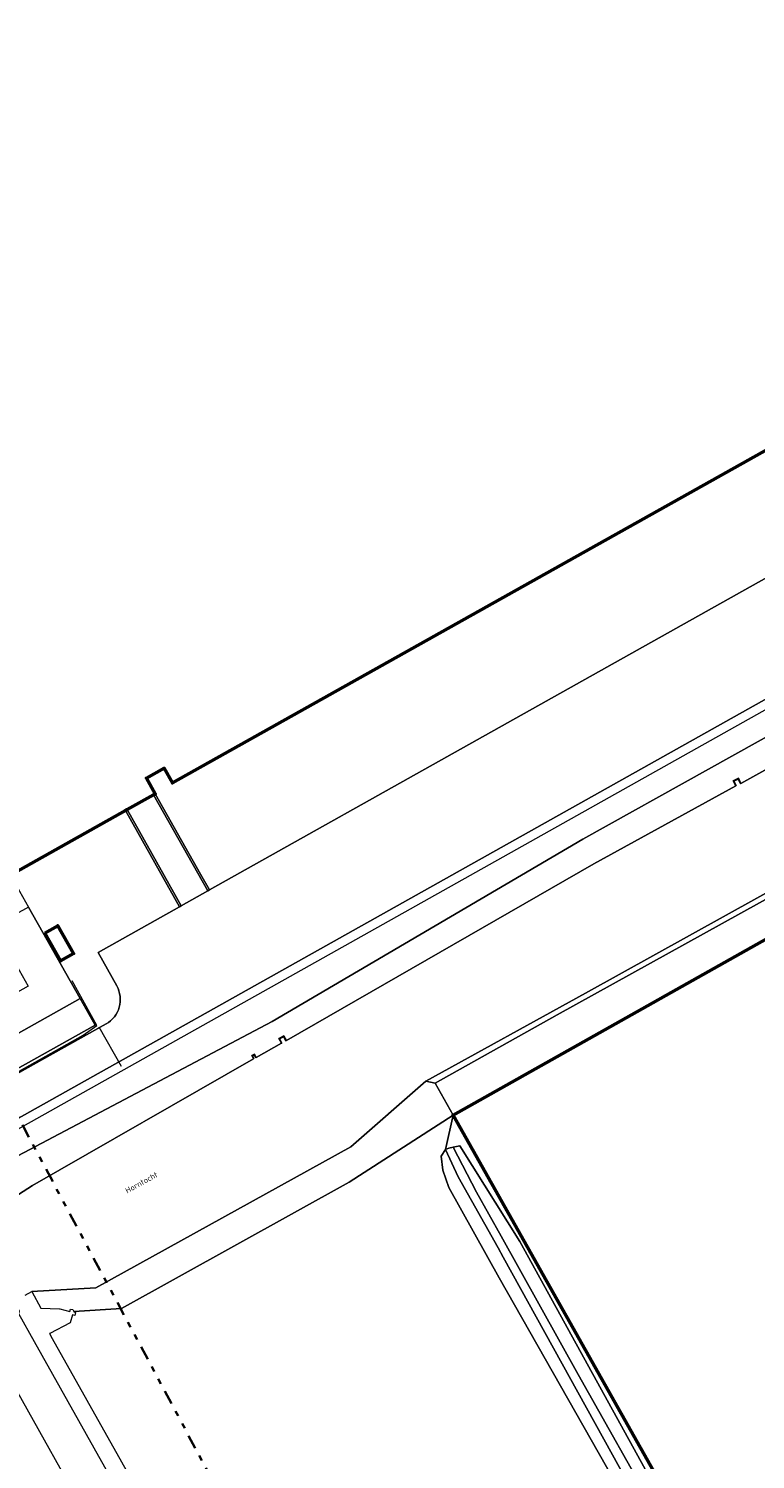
# Model space of a CAD drawing. Header units: metres. Extents: x 113441 to 115918, y 474822 to 477887.
# Tile 24 of 145: x 114391 to 114521, y 475454 to 475710. Entities that reach past the tile are written whole.
import ezdxf
from ezdxf.enums import TextEntityAlignment as Align

# ---------------------------------------------------------------- set-up
doc = ezdxf.new("R2010")
doc.units = ezdxf.units.M
doc.linetypes.add('AL-TEKENBLADGRENS', pattern=[11.5, 2.5, -1.5, 1, -1.5, 1, -1.5, 2.5])
for name, color, linetype, lineweight in [('B-WE-GR-GRAS-GV', 252, 'Continuous', 13), ('B-WE-IE-TERREINAFSCHEIDING_KUNSTMATIG_HEKWERK-G', 252, 'IE-TERREINAFSCHEIDING-KUNSTMATIG', 18), ('B-WE-IE-TERREINAFSCHEIDING_KUNSTMATIG_MUUR-GV', 252, 'Continuous', 18), ('B-WE-OG-BEBOUWING-GV', 7, 'Continuous', 50), ('B-WE-OG-BEBOUWING_LOODS-GV', 7, 'Continuous', 50), ('B-WE-OG-TERREIN_ERF-GV', 252, 'Continuous', 18), ('B-WE-OG-TOPOGRAFIE-T18', 7, 'Continuous', 18), ('B-WE-OG-WATER-GV', 252, 'Continuous', 18), ('B-WE-OG-WATER_SLOOT-GV', 252, 'Continuous', 18), ('B-WE-VH-VERHARDING_GESLOTEN-GV', 252, 'Continuous', 18), ('B-WE-VH-VERHARDING_HALFVERHARDING-GV', 252, 'Continuous', 18), ('B-WE-VH-VERHARDING_OPEN-GV', 252, 'Continuous', 18), ('X-XX-AL-TEKENBLADGRENS-G', 252, 'AL-TEKENBLADGRENS', 35)]:
    doc.layers.add(name, color=color, linetype=linetype, lineweight=lineweight)
doc.styles.add('NLCS-ISO-ANNOTATIEF-T18', font='NLCS-ISO.ttf', dxfattribs={"height": 1.8})
doc.linetypes.add('IE-TERREINAFSCHEIDING-KUNSTMATIG', pattern='A,4,[82,NLCS.SHX,S=0.75,R=90,X=0,Y=0],4,-2', length=10)

msp = doc.modelspace()

# ---------------------------------------------------------------- linework, layer by layer
at = {"layer": 'B-WE-GR-GRAS-GV'}
msp.add_lwpolyline([(114512.265, 475421.266), (114500.128, 475443.108), (114475.462, 475486.559), (114466.473, 475502.696), (114465.418, 475505.777), (114465.115, 475508.33), (114465.873, 475509.485), (114467.222, 475515.634), (114448.633, 475503.672), (114407.956, 475481.084), (114399.433, 475480.539), (114399.451, 475480.49), (114399.788, 475480.369), (114399.638, 475479.791), (114399.219, 475479.959), (114398.785, 475478.522), (114395.164, 475476.622), (114395.094, 475476.585), (114395.58, 475475.712), (114407.993, 475453.638), (114427.988, 475417.949), (114443.051, 475391.04), (114480.536, 475324.255)], dxfattribs=at)
at = {"layer": 'B-WE-IE-TERREINAFSCHEIDING_KUNSTMATIG_HEKWERK-G'}
for points in [[(114617.945, 475641.373), (114379.586, 475507.599)], [(114361.199, 475537.095), (114373.336, 475515.639), (114374.898, 475515.227), (114401.123, 475529.922), (114403.576, 475531.687), (114399.148, 475539.636)], [(114403.928, 475531.416), (114407.908, 475524.416)]]:
    msp.add_lwpolyline(points, dxfattribs=at)
at = {"layer": 'B-WE-IE-TERREINAFSCHEIDING_KUNSTMATIG_MUUR-GV'}
for points in [[(114414.025, 475573.064), (114413.72, 475572.893), (114423.383, 475555.711), (114423.688, 475555.883), (114422.092, 475558.723)], [(114408.992, 475570.242), (114408.687, 475570.071), (114418.332, 475552.876), (114418.637, 475553.047)]]:
    msp.add_lwpolyline(points, close=True, dxfattribs=at)
at = {"layer": 'B-WE-OG-BEBOUWING-GV'}
msp.add_lwpolyline([(114361.453, 475543.585), (114408.687, 475570.071), (114408.992, 475570.242), (114413.72, 475572.893), (114414.025, 475573.064), (114412.442, 475575.88), (114415.608, 475577.655), (114417.089, 475575.015), (114557.38, 475653.674)], dxfattribs=at)
msp.add_lwpolyline([(114597.161, 475448.939), (114571.605, 475434.506), (114565.434, 475445.434), (114590.99, 475459.867), (114584.819, 475470.794), (114588.485, 475472.865), (114540.903, 475557.12), (114467.222, 475515.634), (114644.996, 475199.875), (114718.789, 475241.366), (114669.007, 475329.547), (114665.367, 475327.492), (114659.151, 475338.498), (114633.595, 475324.065), (114627.424, 475334.993), (114652.98, 475349.426), (114646.809, 475360.353), (114650.474, 475362.424), (114607.017, 475439.988), (114603.377, 475437.933)], close=True, dxfattribs=at)
at = {"layer": 'B-WE-OG-BEBOUWING_LOODS-GV'}
msp.add_lwpolyline([(114394.255, 475548.177), (114397.087, 475543.192), (114399.418, 475544.516), (114396.586, 475549.501)], close=True, dxfattribs=at)
at = {"layer": 'B-WE-OG-TERREIN_ERF-GV'}
msp.add_lwpolyline([(114467.222, 475515.634), (114465.873, 475509.485), (114466.49, 475509.74), (114467.259, 475509.903), (114468.118, 475510.086), (114468.448, 475510.156), (114479.148, 475493.022), (114508.7, 475439.37), (114530.92, 475400.05), (114544.833, 475375), (114584.87, 475302.91), (114625.336, 475231.046), (114627.837, 475226.603), (114646.259, 475194.01), (114646.103, 475193.908), (114645.289, 475193.376), (114645.115, 475193.262), (114647.059, 475189.96), (114649.731, 475191.464), (114644.996, 475199.875)], close=True, dxfattribs=at)
at = {"layer": 'B-WE-OG-WATER-GV'}
for points in [[(114537.954, 475585.649), (114518.654, 475574.935), (114518.564, 475574.891), (114518.163, 475575.713), (114517.425, 475575.353), (114517.827, 475574.531), (114517.737, 475574.487), (114492.387, 475560.532), (114437.462, 475528.952), (114437.373, 475528.905), (114436.957, 475529.686), (114436.239, 475529.303), (114436.656, 475528.522), (114436.568, 475528.475), (114432.062, 475525.961), (114431.974, 475525.914), (114431.704, 475526.417), (114431.386, 475526.246), (114431.656, 475525.743), (114431.568, 475525.696), (114392.059, 475503.065), (114384.321, 475498.114)], [(114390.738, 475483.45), (114391.931, 475484.124), (114403.369, 475484.764), (114448.967, 475509.996), (114462.391, 475521.694), (114490.893, 475537.464), (114546.667, 475568.376)], [(114503.802, 475444.027), (114489.584, 475469.252), (114475.823, 475494.021), (114471.427, 475501.869), (114467.259, 475509.903), (114466.49, 475509.74), (114465.873, 475509.485), (114468.167, 475504.606), (114475.262, 475491.891), (114476.21, 475490.258), (114514.97, 475420.12)]]:
    msp.add_lwpolyline(points, dxfattribs=at)
at = {"layer": 'B-WE-OG-WATER_SLOOT-GV'}
for points in [[(114492.387, 475560.532), (114517.737, 475574.487), (114517.292, 475575.399), (114518.209, 475575.847), (114518.654, 475574.935), (114537.954, 475585.649), (114535.306, 475589.961), (114490.417, 475564.989), (114434.906, 475532.348), (114389.432, 475508.344), (114382.758, 475500.928), (114384.321, 475498.114), (114392.059, 475503.065), (114431.568, 475525.696), (114431.251, 475526.287), (114431.745, 475526.552), (114432.062, 475525.961), (114436.568, 475528.475), (114436.104, 475529.344), (114436.998, 475529.821), (114437.462, 475528.952)], [(114525.344, 475555.444), (114546.159, 475566.922), (114546.544, 475567.145), (114546.667, 475568.376), (114490.893, 475537.464), (114462.391, 475521.694), (114464.006, 475521.346), (114485.858, 475533.579)], [(114448.633, 475503.672), (114467.222, 475515.634), (114464.006, 475521.346), (114462.391, 475521.694), (114448.967, 475509.996), (114403.369, 475484.764), (114391.931, 475484.124), (114393.572, 475481.118), (114396.927, 475481.038), (114396.961, 475481.037), (114398.773, 475480.521), (114398.885, 475480.98), (114399.31, 475480.876), (114399.433, 475480.539), (114407.956, 475481.084)], [(114544.833, 475375), (114530.92, 475400.05), (114508.7, 475439.37), (114479.148, 475493.022), (114468.448, 475510.156), (114468.118, 475510.086), (114467.259, 475509.903), (114471.427, 475501.869), (114475.823, 475494.021), (114489.584, 475469.252), (114503.802, 475444.027), (114516.584, 475421.409), (114529.497, 475398.727), (114546.063, 475368.613), (114568.498, 475329.374), (114590.933, 475289.549), (114613.394, 475249.893), (114634.981, 475211.306), (114645.289, 475193.376), (114646.103, 475193.908), (114646.259, 475194.01), (114627.837, 475226.603), (114625.336, 475231.046), (114584.87, 475302.91)]]:
    msp.add_lwpolyline(points, close=True, dxfattribs=at)
msp.add_lwpolyline([(114540.388, 475375), (114514.97, 475420.12), (114476.21, 475490.258), (114475.262, 475491.891), (114468.167, 475504.606), (114465.873, 475509.485), (114465.115, 475508.33), (114465.418, 475505.777), (114466.473, 475502.696), (114475.462, 475486.559), (114500.128, 475443.108), (114512.265, 475421.266), (114524.463, 475399.492), (114536.409, 475378.502), (114536.814, 475377.79), (114549.287, 475356.211), (114560.49, 475336.106), (114561.435, 475334.411), (114563.812, 475329.827)], dxfattribs=at)
at = {"layer": 'B-WE-VH-VERHARDING_GESLOTEN-GV'}
for points in [[(114571.326, 475617.055), (114605.796, 475636.494), (114610.538, 475639.146), (114602.734, 475653.093), (114602.456, 475652.938), (114586.783, 475644.178), (114585.458, 475646.572), (114585.153, 475646.398), (114580.392, 475643.755), (114580.072, 475643.561), (114553.385, 475628.623), (114471.524, 475582.708), (114423.688, 475555.883), (114423.383, 475555.711), (114418.637, 475553.047), (114418.332, 475552.876), (114403.801, 475544.678), (114407.15, 475538.74)], [(114405.223, 475531.948), (114376.791, 475516.034), (114380.289, 475509.924), (114571.326, 475617.055)], [(114592.366, 475491.407), (114585.004, 475504.208), (114584.851, 475504.473), (114584.387, 475504.809), (114583.745, 475504.465), (114582.8, 475503.959), (114580.365, 475506.217), (114578.319, 475508.934), (114551.191, 475556.635), (114552.25, 475557.107), (114546.544, 475567.145), (114546.159, 475566.922), (114525.344, 475555.444), (114485.858, 475533.579), (114464.006, 475521.346), (114467.222, 475515.634), (114540.903, 475557.12), (114588.485, 475472.865), (114584.819, 475470.794), (114590.99, 475459.867), (114597.161, 475448.939)], [(114400.6, 475536.498), (114391.338, 475552.824), (114366.308, 475538.978), (114362.669, 475536.933)], [(114366.076, 475530.838), (114369.742, 475532.896), (114388.626, 475543.448), (114391.313, 475538.71), (114372.442, 475528.105), (114375.627, 475522.502), (114400.6, 475536.498)], [(114392.407, 475475.12), (114389.606, 475480.112), (114389.763, 475480.607), (114389.041, 475481.938), (114382.146, 475478.043), (114382.518, 475477.383), (114382.859, 475477.59), (114385.406, 475473.144), (114412.379, 475425.018), (114441.738, 475372.837), (114467.818, 475326.485), (114488.505, 475289.539), (114489.367, 475288.079), (114499.977, 475285.986), (114543.562, 475310.581), (114547.866, 475312.689)], [(114485.364, 475311.37), (114479.542, 475319.979), (114478.258, 475322.147), (114475.539, 475326.961), (114392.407, 475475.12)]]:
    msp.add_lwpolyline(points, dxfattribs=at)
for points in [[(114518.564, 475574.891), (114518.654, 475574.935), (114518.209, 475575.847), (114517.292, 475575.399), (114517.737, 475574.487), (114517.827, 475574.531), (114517.425, 475575.353), (114518.163, 475575.713)], [(114413.72, 475572.893), (114408.992, 475570.242), (114418.637, 475553.047), (114423.383, 475555.711)], [(114436.568, 475528.475), (114436.656, 475528.522), (114436.239, 475529.303), (114436.957, 475529.686), (114437.373, 475528.905), (114437.462, 475528.952), (114436.998, 475529.821), (114436.104, 475529.344)], [(114431.568, 475525.696), (114431.656, 475525.743), (114431.386, 475526.246), (114431.704, 475526.417), (114431.974, 475525.914), (114432.062, 475525.961), (114431.745, 475526.552), (114431.251, 475526.287)]]:
    msp.add_lwpolyline(points, close=True, dxfattribs=at)
for points in [[(114407.15, 475538.74, -0.1923542), (114407.567, 475534.909)], [(114407.567, 475534.909, -0.2068665), (114405.223, 475531.948)]]:
    msp.add_lwpolyline(points, format="xyb", dxfattribs=at)
at = {"layer": 'B-WE-VH-VERHARDING_HALFVERHARDING-GV'}
for points in [[(114553.385, 475628.623), (114580.072, 475643.561), (114579.302, 475644.89), (114570.378, 475660.795), (114568.882, 475663.464), (114555.954, 475656.218), (114557.38, 475653.674), (114417.089, 475575.015), (114415.608, 475577.655), (114412.442, 475575.88), (114414.025, 475573.064), (114422.092, 475558.723), (114423.688, 475555.883), (114471.524, 475582.708)], [(114394.255, 475548.177), (114396.586, 475549.501), (114399.418, 475544.516), (114397.087, 475543.192)]]:
    msp.add_lwpolyline(points, close=True, dxfattribs=at)
for points in [[(114618.81, 475642.193), (114618.579, 475642.076), (114617.929, 475641.748), (114617.892, 475641.804), (114616.438, 475640.987), (114615.793, 475642.086), (114611.086, 475639.453), (114610.538, 475639.146), (114605.796, 475636.494), (114571.326, 475617.055), (114380.289, 475509.924), (114380.847, 475508.86), (114380.017, 475508.403)], [(114378.154, 475506.575), (114380.707, 475501.988), (114380.689, 475501.99), (114380.158, 475501.661), (114381.025, 475500.129), (114381.302, 475500.284), (114381.373, 475500.158), (114382.758, 475500.928), (114389.432, 475508.344), (114434.906, 475532.348), (114490.417, 475564.989), (114535.306, 475589.961)], [(114407.15, 475538.74), (114403.801, 475544.678), (114418.332, 475552.876), (114408.687, 475570.071), (114361.453, 475543.585)], [(114362.669, 475536.933), (114366.308, 475538.978), (114363.691, 475543.609), (114388.667, 475557.599), (114391.338, 475552.824), (114400.6, 475536.498), (114403.265, 475531.734), (114378.329, 475517.784), (114375.627, 475522.502), (114372.442, 475528.105), (114369.742, 475532.896), (114366.076, 475530.838)], [(114374.779, 475514.908), (114376.791, 475516.034), (114405.223, 475531.948)]]:
    msp.add_lwpolyline(points, dxfattribs=at)
for points in [[(114407.567, 475534.909, 0.1923542), (114407.15, 475538.74)], [(114405.223, 475531.948, 0.2068665), (114407.567, 475534.909)]]:
    msp.add_lwpolyline(points, format="xyb", dxfattribs=at)
at = {"layer": 'B-WE-VH-VERHARDING_OPEN-GV'}
msp.add_lwpolyline([(114403.265, 475531.734), (114400.6, 475536.498), (114375.627, 475522.502), (114378.329, 475517.784)], close=True, dxfattribs=at)
at = {"layer": 'X-XX-AL-TEKENBLADGRENS-G'}
msp.add_lwpolyline([(114444.131, 477518.262), (115425.394, 475693.653), (115098.243, 474839.844), (114578.24, 475162.508), (113568.556, 477049.85), (114444.131, 477518.262)], dxfattribs=at)

# ---------------------------------------------------------------- texts
at = {"layer": 'B-WE-OG-TOPOGRAFIE-T18', "style": 'NLCS-ISO-ANNOTATIEF-T18'}
msp.add_text('Horntocht', height=1, rotation=29, dxfattribs=at).set_placement((114411.547, 475503.592), align=Align.MIDDLE)

doc.saveas('drawing.dxf')
